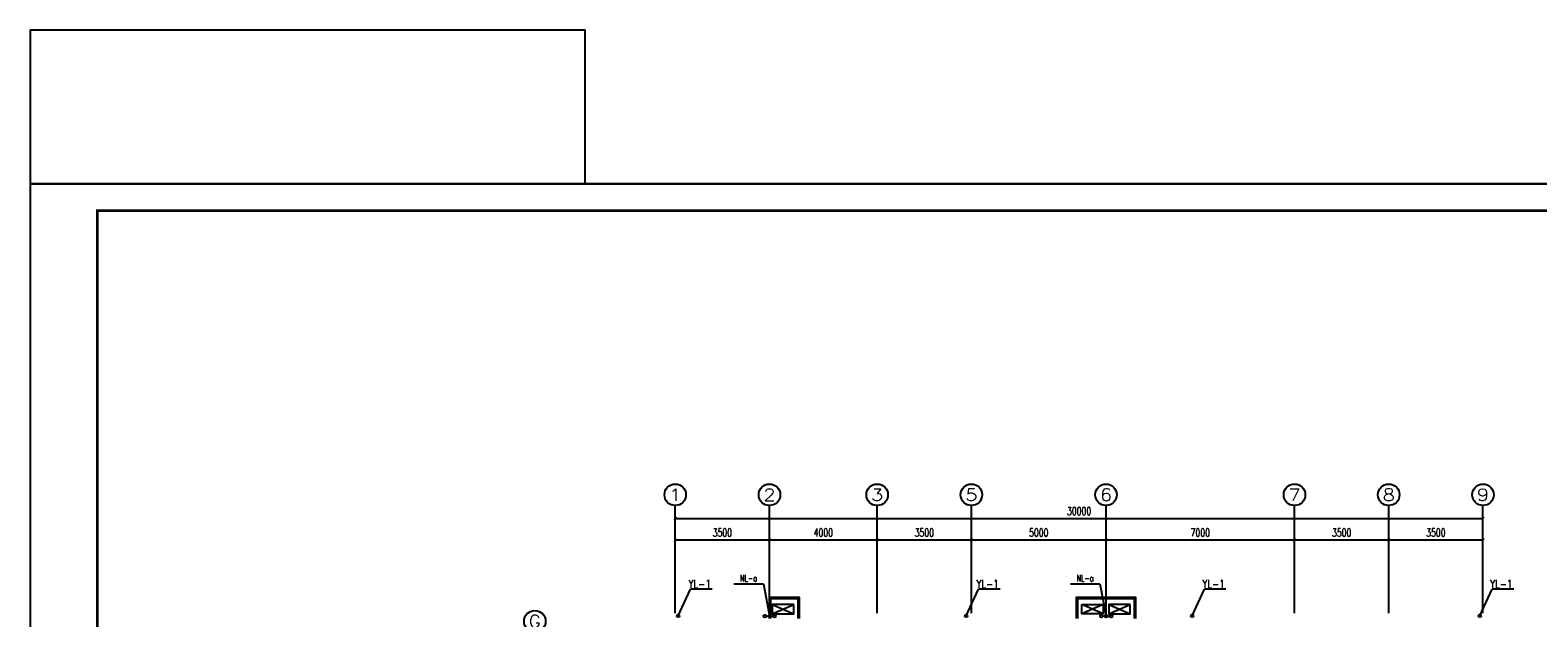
# Model space of a CAD drawing. Extents: x 687841 to 771941, y 252015 to 732780.
# Tile 43 of 99: x 687841 to 743836, y 490606 to 512449. Entities that reach past the tile are written whole.
import ezdxf
from ezdxf.enums import TextEntityAlignment as Align

# ---------------------------------------------------------------- set-up
doc = ezdxf.new("R2010")
doc.units = 0
doc.header["$LTSCALE"] = 1000
doc.header["$MEASUREMENT"] = 0
doc.layers.get('0').update_dxf_attribs({"linetype": 'CONTINUOUS'})
doc.layers.get('Defpoints').update_dxf_attribs({"linetype": 'CONTINUOUS'})
for name, color, linetype in [('AXIS', 3, 'CONTINUOUS'), ('AXIS_TEXT', 7, 'CONTINUOUS'), ('DIM_雨水', 3, 'CONTINUOUS'), ('PUB_TITLE', 4, 'CONTINUOUS'), ('WALL', 2, 'CONTINUOUS'), ('WS', 6, 'CONTINUOUS'), ('可见线', 3, 'CONTINUOUS'), ('水管', 6, 'CONTINUOUS'), ('空调管', 8, 'CONTINUOUS')]:
    doc.layers.add(name, color=color, linetype=linetype)
doc.styles.add('_TCH_AXIS', font='COMPLEX', dxfattribs={"bigfont": 'GBCBIG'})
doc.styles.add('_TCH_DIM_T3', font='SIMPLEX', dxfattribs={"width": 0.705882, "bigfont": 'GBCBIG'})
doc.styles.add('_TWT_PIPEDN', font='SIMPLEX', dxfattribs={"width": 0.8, "height": 3.5, "bigfont": 'HZTXT'})
doc.styles.add('COMPLEX', font='COMPLEX')
doc.styles.add('ROMANS', font='romans', dxfattribs={"width": 0.7})
doc.dimstyles.new('_TCH_ARCH&&100', dxfattribs={"dimtxt": 297.5, "dimasz": 100, "dimexe": 250, "dimexo": 300, "dimgap": 126.25, "dimtad": 1, "dimdec": 0, "dimzin": 0, "dimdsep": 46, "dimtxsty": '_TCH_DIM_T3', "dimblk": 'ARCHTICK', "dimcen": 0.09, "dimclrt": 7, "dimazin": 2, "dimtfac": 1, "dimtdec": 0, "dimtix": 1, "dimtmove": 2, "dimatfit": 3, "dimldrblk": 'ARCHTICK', "dimfxl": 1, "dimtolj": 1, "dimtzin": 0, "dimarcsym": 0})

# ---------------------------------------------------------------- blocks, each defined once
blk = doc.blocks.new('ADFGSFG')
at = {"layer": '空调管'}
for p, q in [((1422, -102), (622, 248)), ((1422, 248), (622, -102))]:
    blk.add_line(p, q, dxfattribs=at)
blk.add_lwpolyline([(622, 248), (1422, 248), (1422, -102), (622, -102), (622, 248)], dxfattribs=at)
blk = doc.blocks.new('_ArchTick')
at = {"color": 0, "linetype": 'ByBlock', "const_width": 0.4}
blk.add_lwpolyline([(-0.5, -0.5), (0.5, 0.5)], dxfattribs=at)
blk = doc.blocks.new('*D119')
at = {"layer": 'AXIS', "color": 0, "lineweight": -2}
for p, q in [((711799, 492609), (711799, 493750)), ((711799, 493500), (715299, 493500)), ((715299, 492609), (715299, 493750))]:
    blk.add_line(p, q, dxfattribs=at)
at = {"layer": 'Defpoints', "color": 0}
for p in [(715299, 493500), (711799, 492309), (715299, 492309)]:
    blk.add_point(p, dxfattribs=at)
at = {"layer": 'AXIS', "color": 0, "lineweight": -2, "xscale": 100, "yscale": 100, "zscale": 100, "rotation": 180}
blk.add_blockref('_ArchTick', (711799, 493500), dxfattribs=at)
at = {"layer": 'AXIS', "color": 0, "lineweight": -2, "xscale": 100, "yscale": 100, "zscale": 100}
blk.add_blockref('_ArchTick', (715299, 493500), dxfattribs=at)
at = {"layer": 'AXIS', "color": 7, "insert": (713549, 493775), "char_height": 297.5, "attachment_point": 5, "style": '_TCH_DIM_T3'}
blk.add_mtext('\\A1;3500', dxfattribs=at)
blk = doc.blocks.new('*D120')
at = {"layer": 'AXIS', "color": 0, "lineweight": -2}
for p, q in [((715299, 492609), (715299, 493750)), ((715299, 493500), (719299, 493500)), ((719299, 492609), (719299, 493750))]:
    blk.add_line(p, q, dxfattribs=at)
at = {"layer": 'Defpoints', "color": 0}
for p in [(719299, 493500), (715299, 492309), (719299, 492309)]:
    blk.add_point(p, dxfattribs=at)
at = {"layer": 'AXIS', "color": 0, "lineweight": -2, "xscale": 100, "yscale": 100, "zscale": 100, "rotation": 180}
blk.add_blockref('_ArchTick', (715299, 493500), dxfattribs=at)
at = {"layer": 'AXIS', "color": 0, "lineweight": -2, "xscale": 100, "yscale": 100, "zscale": 100}
blk.add_blockref('_ArchTick', (719299, 493500), dxfattribs=at)
at = {"layer": 'AXIS', "color": 7, "insert": (717299, 493775), "char_height": 297.5, "attachment_point": 5, "style": '_TCH_DIM_T3'}
blk.add_mtext('\\A1;4000', dxfattribs=at)
blk = doc.blocks.new('*D121')
at = {"layer": 'AXIS', "color": 0, "lineweight": -2}
for p, q in [((719299, 492609), (719299, 493750)), ((719299, 493500), (722799, 493500)), ((722799, 492609), (722799, 493750))]:
    blk.add_line(p, q, dxfattribs=at)
at = {"layer": 'Defpoints', "color": 0}
for p in [(722799, 493500), (719299, 492309), (722799, 492309)]:
    blk.add_point(p, dxfattribs=at)
at = {"layer": 'AXIS', "color": 0, "lineweight": -2, "xscale": 100, "yscale": 100, "zscale": 100, "rotation": 180}
blk.add_blockref('_ArchTick', (719299, 493500), dxfattribs=at)
at = {"layer": 'AXIS', "color": 0, "lineweight": -2, "xscale": 100, "yscale": 100, "zscale": 100}
blk.add_blockref('_ArchTick', (722799, 493500), dxfattribs=at)
at = {"layer": 'AXIS', "color": 7, "insert": (721049, 493775), "char_height": 297.5, "attachment_point": 5, "style": '_TCH_DIM_T3'}
blk.add_mtext('\\A1;3500', dxfattribs=at)
blk = doc.blocks.new('*D122')
at = {"layer": 'AXIS', "color": 0, "lineweight": -2}
for p, q in [((722799, 492609), (722799, 493750)), ((722799, 493500), (727799, 493500)), ((727799, 492609), (727799, 493750))]:
    blk.add_line(p, q, dxfattribs=at)
at = {"layer": 'Defpoints', "color": 0}
for p in [(727799, 493500), (722799, 492309), (727799, 492309)]:
    blk.add_point(p, dxfattribs=at)
at = {"layer": 'AXIS', "color": 0, "lineweight": -2, "xscale": 100, "yscale": 100, "zscale": 100, "rotation": 180}
blk.add_blockref('_ArchTick', (722799, 493500), dxfattribs=at)
at = {"layer": 'AXIS', "color": 0, "lineweight": -2, "xscale": 100, "yscale": 100, "zscale": 100}
blk.add_blockref('_ArchTick', (727799, 493500), dxfattribs=at)
at = {"layer": 'AXIS', "color": 7, "insert": (725299, 493775), "char_height": 297.5, "attachment_point": 5, "style": '_TCH_DIM_T3'}
blk.add_mtext('\\A1;5000', dxfattribs=at)
blk = doc.blocks.new('*D123')
at = {"layer": 'AXIS', "color": 0, "lineweight": -2}
for p, q in [((727799, 492609), (727799, 493750)), ((727799, 493500), (734799, 493500)), ((734799, 492609), (734799, 493750))]:
    blk.add_line(p, q, dxfattribs=at)
at = {"layer": 'Defpoints', "color": 0}
for p in [(734799, 493500), (727799, 492309), (734799, 492309)]:
    blk.add_point(p, dxfattribs=at)
at = {"layer": 'AXIS', "color": 0, "lineweight": -2, "xscale": 100, "yscale": 100, "zscale": 100, "rotation": 180}
blk.add_blockref('_ArchTick', (727799, 493500), dxfattribs=at)
at = {"layer": 'AXIS', "color": 0, "lineweight": -2, "xscale": 100, "yscale": 100, "zscale": 100}
blk.add_blockref('_ArchTick', (734799, 493500), dxfattribs=at)
at = {"layer": 'AXIS', "color": 7, "insert": (731299, 493775), "char_height": 297.5, "attachment_point": 5, "style": '_TCH_DIM_T3'}
blk.add_mtext('\\A1;7000', dxfattribs=at)
blk = doc.blocks.new('*D124')
at = {"layer": 'AXIS', "color": 0, "lineweight": -2}
for p, q in [((734799, 492609), (734799, 493750)), ((734799, 493500), (738299, 493500)), ((738299, 492609), (738299, 493750))]:
    blk.add_line(p, q, dxfattribs=at)
at = {"layer": 'Defpoints', "color": 0}
for p in [(738299, 493500), (734799, 492309), (738299, 492309)]:
    blk.add_point(p, dxfattribs=at)
at = {"layer": 'AXIS', "color": 0, "lineweight": -2, "xscale": 100, "yscale": 100, "zscale": 100, "rotation": 180}
blk.add_blockref('_ArchTick', (734799, 493500), dxfattribs=at)
at = {"layer": 'AXIS', "color": 0, "lineweight": -2, "xscale": 100, "yscale": 100, "zscale": 100}
blk.add_blockref('_ArchTick', (738299, 493500), dxfattribs=at)
at = {"layer": 'AXIS', "color": 7, "insert": (736549, 493775), "char_height": 297.5, "attachment_point": 5, "style": '_TCH_DIM_T3'}
blk.add_mtext('\\A1;3500', dxfattribs=at)
blk = doc.blocks.new('*D125')
at = {"layer": 'AXIS', "color": 0, "lineweight": -2}
for p, q in [((738299, 492609), (738299, 493750)), ((738299, 493500), (741799, 493500)), ((741799, 492609), (741799, 493750))]:
    blk.add_line(p, q, dxfattribs=at)
at = {"layer": 'Defpoints', "color": 0}
for p in [(741799, 493500), (738299, 492309), (741799, 492309)]:
    blk.add_point(p, dxfattribs=at)
at = {"layer": 'AXIS', "color": 0, "lineweight": -2, "xscale": 100, "yscale": 100, "zscale": 100, "rotation": 180}
blk.add_blockref('_ArchTick', (738299, 493500), dxfattribs=at)
at = {"layer": 'AXIS', "color": 0, "lineweight": -2, "xscale": 100, "yscale": 100, "zscale": 100}
blk.add_blockref('_ArchTick', (741799, 493500), dxfattribs=at)
at = {"layer": 'AXIS', "color": 7, "insert": (740049, 493775), "char_height": 297.5, "attachment_point": 5, "style": '_TCH_DIM_T3'}
blk.add_mtext('\\A1;3500', dxfattribs=at)
blk = doc.blocks.new('*D126')
at = {"layer": 'AXIS', "color": 0, "lineweight": -2}
for p, q in [((711799, 492609), (711799, 494550)), ((741799, 492609), (741799, 494550)), ((711799, 494300), (741799, 494300))]:
    blk.add_line(p, q, dxfattribs=at)
at = {"layer": 'Defpoints', "color": 0}
for p in [(741799, 494300), (711799, 492309), (741799, 492309)]:
    blk.add_point(p, dxfattribs=at)
at = {"layer": 'AXIS', "color": 0, "lineweight": -2, "xscale": 100, "yscale": 100, "zscale": 100, "rotation": 180}
blk.add_blockref('_ArchTick', (711799, 494300), dxfattribs=at)
at = {"layer": 'AXIS', "color": 0, "lineweight": -2, "xscale": 100, "yscale": 100, "zscale": 100}
blk.add_blockref('_ArchTick', (741799, 494300), dxfattribs=at)
at = {"layer": 'AXIS', "color": 7, "insert": (726799, 494575), "char_height": 297.5, "attachment_point": 5, "style": '_TCH_DIM_T3'}
blk.add_mtext('\\A1;30000', dxfattribs=at)
blk = doc.blocks.new('_AXISO')
blk.add_circle((0, 0), 0.5)
at = {"layer": 'AXIS_TEXT', "style": 'COMPLEX', "width": 1.041667}
blk.add_attdef('A', text='', height=0.56, dxfattribs=at).set_placement((-0.25, -0.28), (0.25, -0.28), align=Align.FIT)
blk = doc.blocks.new('wrtgtg')
at = {"layer": 'PUB_TITLE'}
blk.add_line((-75296, 53559), (8804, 53559), dxfattribs=at)
blk.add_lwpolyline([(-75296, -5841), (8804, -5841), (8804, 53559), (-75296, 53559)], close=True, dxfattribs=at)
at = {"layer": 'PUB_TITLE', "const_width": 100}
blk.add_lwpolyline([(-72796, -4841), (7804, -4841), (7804, 52559), (-72796, 52559)], close=True, dxfattribs=at)

msp = doc.modelspace()

# ---------------------------------------------------------------- linework, layer by layer
msp.add_lwpolyline([(687840.8, 506740.7), (708449, 506740.7), (708449, 512449.4), (687840.8, 512449.4)], close=True)
at = {"layer": 'AXIS'}
for p, q in [((711798.6, 490780), (711798.6, 494780)), ((715298.6, 490780), (715298.6, 494780)), ((719298.6, 490780), (719298.6, 494780)), ((722798.6, 490780), (722798.6, 494780)), ((727798.6, 490780), (727798.6, 494780)), ((734798.6, 490780), (734798.6, 494780)), ((738298.6, 490780), (738298.6, 494780)), ((741798.6, 490780), (741798.6, 494780))]:
    msp.add_line(p, q, dxfattribs=at)
at = {"layer": 'DIM_雨水', "color": 6}
for p, q in [((711910.1, 490676), (712368.8, 491674.5)), ((713168.8, 491674.5), (712368.8, 491674.5)), ((713168.8, 491674.5), (712368.8, 491674.5)), ((722603.4, 490676), (723062.2, 491674.5)), ((723862.2, 491674.5), (723062.2, 491674.5)), ((723862.2, 491674.5), (723062.2, 491674.5)), ((730993.4, 490676), (731452.1, 491674.5)), ((732252.1, 491674.5), (731452.1, 491674.5)), ((732252.1, 491674.5), (731452.1, 491674.5)), ((741679.3, 490676), (742138.1, 491674.5)), ((742938.1, 491674.5), (742138.1, 491674.5)), ((742938.1, 491674.5), (742138.1, 491674.5))]:
    msp.add_line(p, q, dxfattribs=at)
at = {"layer": 'WS'}
for p, q in [((713976.4, 491865.2), (715071.9, 491865.2)), ((715071.9, 491865.2), (715306, 490667.2)), ((726476.4, 491865.2), (727571.9, 491865.2)), ((727571.9, 491865.2), (727806, 490667.2))]:
    msp.add_line(p, q, dxfattribs=at)
at = {"layer": 'WS', "const_width": 60}
for points in [[(715256, 490667.2), (715174.8, 490667.2)], [(715356, 490667.2), (715437.2, 490667.2)], [(727756, 490667.2), (727674.8, 490667.2)], [(727856, 490667.2), (727937.2, 490667.2)]]:
    msp.add_lwpolyline(points, dxfattribs=at)
at = {"layer": 'WS'}
for centre in [(715124.8, 490667.2), (715306, 490667.2), (715487.2, 490667.2), (727624.8, 490667.2), (727806, 490667.2), (727987.2, 490667.2)]:
    msp.add_circle(centre, 50, dxfattribs=at)
at = {"layer": '可见线'}
for points in [[(715298.6, 490578.9), (715298.6, 491378.9), (715698.6, 491378.9), (716198.6, 491378.9), (716398.6, 491378.9), (716398.6, 490578.9)], [(715348.6, 490578.9), (715348.6, 491328.9), (715698.6, 491328.9), (716198.6, 491328.9), (716348.6, 491328.9), (716348.6, 490578.9)], [(726698.6, 490578.9), (726698.6, 491378.9), (728198.6, 491378.9), (728698.6, 491378.9), (728898.6, 491378.9), (728898.6, 490578.9)], [(726748.6, 490578.9), (726748.6, 491328.9), (728198.6, 491328.9), (728698.6, 491328.9), (728848.6, 491328.9), (728848.6, 490578.9)]]:
    msp.add_lwpolyline(points, dxfattribs=at)
at = {"layer": '水管', "linetype": 'ByBlock', "lineweight": -3}
for centre in [(711910.1, 490676), (722603.4, 490676), (730993.4, 490676), (741679.3, 490676)]:
    msp.add_circle(centre, 50, dxfattribs=at)

# ---------------------------------------------------------------- block references
msp.add_blockref('wrtgtg', (763136.5, 453182))
at = {"layer": 'AXIS'}
ref = msp.add_blockref('_AXISO', (711798.6, 495180), dxfattribs=dict(at, xscale=800, yscale=800, zscale=800))
ref.add_attrib('A', '1', dxfattribs={"layer": 'AXIS_TEXT', "height": 452.5, "style": '_TCH_AXIS', "width": 2.333333}).set_placement((711572.3, 494953.8), (712024.9, 494953.8), align=Align.FIT)
ref = msp.add_blockref('_AXISO', (715298.6, 495180), dxfattribs=dict(at, xscale=800, yscale=800, zscale=800))
ref.add_attrib('A', '2', dxfattribs={"layer": 'AXIS_TEXT', "height": 452.5, "style": '_TCH_AXIS', "width": 1.5}).set_placement((715072.3, 494953.8), (715524.9, 494953.8), align=Align.FIT)
ref = msp.add_blockref('_AXISO', (719298.6, 495180), dxfattribs=dict(at, xscale=800, yscale=800, zscale=800))
ref.add_attrib('A', '3', dxfattribs={"layer": 'AXIS_TEXT', "height": 452.5, "style": '_TCH_AXIS', "width": 1.5}).set_placement((719072.3, 494953.8), (719524.9, 494953.8), align=Align.FIT)
ref = msp.add_blockref('_AXISO', (722798.6, 495180), dxfattribs=dict(at, xscale=800, yscale=800, zscale=800))
ref.add_attrib('A', '5', dxfattribs={"layer": 'AXIS_TEXT', "height": 452.5, "style": '_TCH_AXIS', "width": 1.5}).set_placement((722572.3, 494953.8), (723024.9, 494953.8), align=Align.FIT)
ref = msp.add_blockref('_AXISO', (727798.6, 495180), dxfattribs=dict(at, xscale=800, yscale=800, zscale=800))
ref.add_attrib('A', '6', dxfattribs={"layer": 'AXIS_TEXT', "height": 452.5, "style": '_TCH_AXIS', "width": 1.5}).set_placement((727572.3, 494953.8), (728024.9, 494953.8), align=Align.FIT)
ref = msp.add_blockref('_AXISO', (734798.6, 495180), dxfattribs=dict(at, xscale=800, yscale=800, zscale=800))
ref.add_attrib('A', '7', dxfattribs={"layer": 'AXIS_TEXT', "height": 452.5, "style": '_TCH_AXIS', "width": 1.5}).set_placement((734572.3, 494953.8), (735024.9, 494953.8), align=Align.FIT)
ref = msp.add_blockref('_AXISO', (738298.6, 495180), dxfattribs=dict(at, xscale=800, yscale=800, zscale=800))
ref.add_attrib('A', '8', dxfattribs={"layer": 'AXIS_TEXT', "height": 452.5, "style": '_TCH_AXIS', "width": 1.5}).set_placement((738072.3, 494953.8), (738524.9, 494953.8), align=Align.FIT)
ref = msp.add_blockref('_AXISO', (741798.6, 495180), dxfattribs=dict(at, xscale=800, yscale=800, zscale=800))
ref.add_attrib('A', '9', dxfattribs={"layer": 'AXIS_TEXT', "height": 452.5, "style": '_TCH_AXIS', "width": 1.5}).set_placement((741572.3, 494953.8), (742024.9, 494953.8), align=Align.FIT)
ref = msp.add_blockref('_AXISO', (706583.6, 490478.9), dxfattribs=dict(at, xscale=800, yscale=800, zscale=800))
ref.add_attrib('A', 'G', dxfattribs={"layer": 'AXIS_TEXT', "height": 452.5, "style": '_TCH_AXIS', "width": 1.166667}).set_placement((706357.3, 490252.7), (706809.9, 490252.7), align=Align.FIT)
at = {"layer": 'WALL', "xscale": -1}
for p in [(716822.5, 490858.5), (729322.5, 490858.5)]:
    msp.add_blockref('ADFGSFG', p, dxfattribs=at)
at = {"layer": 'WALL'}
msp.add_blockref('ADFGSFG', (726274.7, 490858.5), dxfattribs=at)

# ---------------------------------------------------------------- texts
at = {"layer": 'DIM_雨水', "color": 6, "style": '_TWT_PIPEDN', "width": 0.8}
for p in [(712289.8, 491719.8), (722983.2, 491719.8), (731373.1, 491719.8), (742059.1, 491719.8)]:
    msp.add_text('YL-1', height=300, dxfattribs=at).set_placement(p)
at = {"layer": 'WS', "style": 'ROMANS', "width": 0.7}
for p in [(714204.7, 491955.8, -1800), (726704.7, 491955.8, -1800)]:
    msp.add_text('NL-a', height=250, dxfattribs=at).set_placement(p)

# ---------------------------------------------------------------- dimensions: what is measured, and where the dimension line sits
at = {"layer": 'AXIS'}
for p1, p2, distance, picture, middle in [((711798.6, 492309.3), (741798.6, 492309.3), 1990.6, '*D126', (726798.6, 494575)), ((711798.6, 492309.3), (715298.6, 492309.3), 1190.6, '*D119', (713548.6, 493775)), ((715298.6, 492309.3), (719298.6, 492309.3), 1190.6, '*D120', (717298.6, 493775)), ((719298.6, 492309.3), (722798.6, 492309.3), 1190.6, '*D121', (721048.6, 493775)), ((722798.6, 492309.3), (727798.6, 492309.3), 1190.6, '*D122', (725298.6, 493775)), ((727798.6, 492309.3), (734798.6, 492309.3), 1190.6, '*D123', (731298.6, 493775)), ((734798.6, 492309.3), (738298.6, 492309.3), 1190.6, '*D124', (736548.6, 493775)), ((738298.6, 492309.3), (741798.6, 492309.3), 1190.6, '*D125', (740048.6, 493775))]:
    dim = msp.add_aligned_dim(p1=p1, p2=p2, distance=distance, dimstyle='_TCH_ARCH&&100', dxfattribs=at)
    dim.commit()
    dim.dimension.update_dxf_attribs({"geometry": picture, "text_midpoint": middle})

doc.saveas('drawing.dxf')
